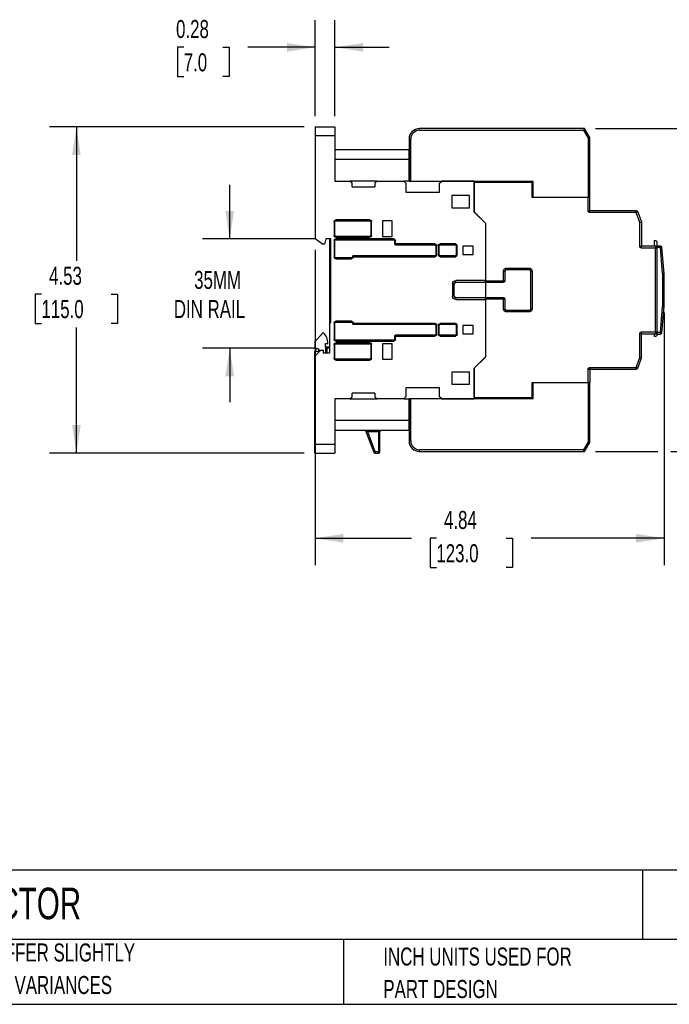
# Model space of a CAD drawing. Header units: inches. Extents: x 0.7 to 32.2, y 0.7 to 24.8.
# Tile 4 of 15: x 9.8 to 18.8, y 0.7 to 14.4. Entities that reach past the tile are written whole.
import ezdxf

# ---------------------------------------------------------------- set-up
doc = ezdxf.new("R2010")
doc.units = ezdxf.units.IN
doc.header["$LTSCALE"] = 3
doc.header["$MEASUREMENT"] = 0
doc.layers.add('DIMENSIONS', color=140, linetype='Continuous', lineweight=25)
doc.layers.add('TEXT', color=140, linetype='Continuous', lineweight=25)
doc.styles.add('SLDTEXTSTYLE0', font='TXT', dxfattribs={"width": 0.7})
doc.dimstyles.new('SLDDIMSTYLE0', dxfattribs={"dimtxt": 0.254883, "dimasz": 0.39, "dimexe": 0, "dimexo": 0.0625, "dimgap": 0.063721, "dimtad": 0, "dimtih": 1, "dimtoh": 1, "dimrnd": 1e-09, "dimzin": 12, "dimdsep": 46, "dimtxsty": 'SLDTEXTSTYLE0', "dimsah": 1, "dimcen": 0.09, "dimadec": 0, "dimazin": 3, "dimtfac": 1, "dimtmove": 0, "dimatfit": 0, "dimfxl": 0, "dimfrac": 2, "dimtolj": 1, "dimtzin": 12, "dimarcsym": 0})
doc.dimstyles.new('SLDDIMSTYLE1', dxfattribs={"dimtxt": 0.254883, "dimasz": 0.39, "dimexe": 0, "dimexo": 0.0625, "dimgap": 0.063721, "dimtad": 0, "dimtih": 1, "dimtoh": 1, "dimrnd": 1e-09, "dimzin": 12, "dimdsep": 46, "dimtxsty": 'SLDTEXTSTYLE0', "dimsah": 1, "dimcen": 0.09, "dimadec": 0, "dimazin": 3, "dimtfac": 1, "dimtofl": 0, "dimtmove": 0, "dimatfit": 3, "dimfxl": 0, "dimfrac": 2, "dimtolj": 1, "dimtzin": 12, "dimarcsym": 0})
doc.dimstyles.new('SLDDIMSTYLE2', dxfattribs={"dimtxt": 0.254883, "dimasz": 0.39, "dimexe": 0, "dimexo": 0.0625, "dimgap": 0.063721, "dimtad": 0, "dimtih": 1, "dimtoh": 1, "dimrnd": 1e-09, "dimdsep": 46, "dimtxsty": 'SLDTEXTSTYLE0', "dimsah": 1, "dimcen": 0.09, "dimadec": 0, "dimazin": 2, "dimtfac": 1, "dimtmove": 0, "dimatfit": 0, "dimfxl": 0, "dimfrac": 2, "dimtolj": 1, "dimtzin": 12, "dimarcsym": 0})

# ---------------------------------------------------------------- blocks, each defined once
blk = doc.blocks.new('SW_NOTE_0_3')
at = {"layer": 'TEXT', "color": 0, "char_height": 0.25, "attachment_point": 1, "style": 'SLDTEXTSTYLE0'}
for s, insert in [('PART DIMENSIONS MAY DIFFER SLIGHTLY', (0, 0.322)), ("DUE TO MANUFACTURER'S VARIANCES", (0, -0.129))]:
    blk.add_mtext(s, dxfattribs=dict(at, insert=insert))
blk = doc.blocks.new('SW_NOTE_0_6')
at = {"layer": 'TEXT', "color": 0, "char_height": 0.25, "attachment_point": 1, "style": 'SLDTEXTSTYLE0'}
for s, insert in [('INCH UNITS USED FOR', (0, 0.322)), ('PART DESIGN', (0, -0.129))]:
    blk.add_mtext(s, dxfattribs=dict(at, insert=insert))
blk = doc.blocks.new('_D')
at = {"layer": 'DIMENSIONS'}
for p, q in [((12.672, 11.37), (12.672, 12.12)), ((13.856, 11.37), (12.297, 11.37)), ((13.872, 9.854), (12.297, 9.854)), ((12.672, 9.854), (12.672, 9.104))]:
    blk.add_line(p, q, dxfattribs=at)
for points in [[(12.672, 11.37), (12.732, 11.76), (12.612, 11.76)], [(12.672, 9.854), (12.612, 9.464), (12.732, 9.464)]]:
    blk.add_solid(points, dxfattribs=at)
at = {"layer": 'DIMENSIONS', "char_height": 0.25, "attachment_point": 1, "style": 'SLDTEXTSTYLE0'}
for s, insert in [('35MM', (12.179, 10.927)), ('DIN RAIL', (11.897, 10.522))]:
    blk.add_mtext(s, dxfattribs=dict(at, insert=insert))
blk = doc.blocks.new('_D_1')
at = {"layer": 'DIMENSIONS'}
for p, q in [((13.707, 12.925), (10.171, 12.925)), ((10.546, 12.925), (10.546, 11.067)), ((10.061, 10.605), (9.975, 10.605)), ((9.975, 10.605), (9.975, 10.199)), ((11.03, 10.605), (11.116, 10.605)), ((11.116, 10.605), (11.116, 10.199)), ((9.975, 10.199), (10.061, 10.199)), ((10.546, 8.398), (10.546, 10.142)), ((11.116, 10.199), (11.03, 10.199)), ((13.707, 8.398), (10.171, 8.398))]:
    blk.add_line(p, q, dxfattribs=at)
for points in [[(10.546, 12.925), (10.486, 12.535), (10.606, 12.535)], [(10.546, 8.398), (10.606, 8.788), (10.486, 8.788)]]:
    blk.add_solid(points, dxfattribs=at)
at = {"layer": 'DIMENSIONS', "char_height": 0.25, "attachment_point": 1, "style": 'SLDTEXTSTYLE0'}
for s, insert in [('4.53', (10.167, 10.984)), ('115.0', (10.061, 10.522))]:
    blk.add_mtext(s, dxfattribs=dict(at, insert=insert))
blk = doc.blocks.new('_D_2')
at = {"layer": 'DIMENSIONS'}
for p, q in [((13.857, 13.075), (13.857, 14.404)), ((14.132, 13.075), (14.132, 14.404)), ((12.034, 14.029), (11.948, 14.029)), ((11.948, 14.029), (11.948, 13.624)), ((12.579, 14.029), (12.665, 14.029)), ((12.665, 14.029), (12.665, 13.624)), ((13.857, 14.029), (12.924, 14.029)), ((14.132, 14.029), (14.882, 14.029)), ((11.948, 13.624), (12.034, 13.624)), ((12.665, 13.624), (12.579, 13.624))]:
    blk.add_line(p, q, dxfattribs=at)
for points in [[(13.857, 14.029), (13.467, 14.089), (13.467, 13.969)], [(14.132, 14.029), (14.522, 13.969), (14.522, 14.089)]]:
    blk.add_solid(points, dxfattribs=at)
at = {"layer": 'DIMENSIONS', "char_height": 0.25, "attachment_point": 1, "style": 'SLDTEXTSTYLE0'}
for s, insert in [('0.28', (11.928, 14.408)), ('7.0', (12.034, 13.946))]:
    blk.add_mtext(s, dxfattribs=dict(at, insert=insert))
blk = doc.blocks.new('_D_3')
at = {"layer": 'DIMENSIONS'}
for p, q in [((13.857, 11.22), (13.857, 6.842)), ((18.699, 10.348), (18.699, 6.842)), ((13.857, 7.217), (15.193, 7.217)), ((15.538, 7.217), (15.452, 7.217)), ((15.452, 7.217), (15.452, 6.812)), ((16.507, 7.217), (16.593, 7.217)), ((16.593, 7.217), (16.593, 6.812)), ((18.699, 7.217), (16.853, 7.217)), ((15.452, 6.812), (15.538, 6.812)), ((16.593, 6.812), (16.507, 6.812))]:
    blk.add_line(p, q, dxfattribs=at)
for points in [[(13.857, 7.217), (14.247, 7.157), (14.247, 7.277)], [(18.699, 7.217), (18.309, 7.277), (18.309, 7.157)]]:
    blk.add_solid(points, dxfattribs=at)
at = {"layer": 'DIMENSIONS', "char_height": 0.25, "attachment_point": 1, "style": 'SLDTEXTSTYLE0'}
for s, insert in [('4.84', (15.644, 7.596)), ('123.0', (15.538, 7.134))]:
    blk.add_mtext(s, dxfattribs=dict(at, insert=insert))
blk = doc.blocks.new('_D_4')
at = {"layer": 'DIMENSIONS'}
for p, q in [((17.745, 12.902), (21.171, 12.902)), ((20.796, 12.902), (20.796, 11.067)), ((20.311, 10.605), (20.225, 10.605)), ((20.225, 10.605), (20.225, 10.199)), ((21.28, 10.605), (21.366, 10.605)), ((21.366, 10.605), (21.366, 10.199)), ((20.225, 10.199), (20.311, 10.199)), ((20.796, 8.421), (20.796, 10.142)), ((21.366, 10.199), (21.28, 10.199)), ((17.745, 8.421), (18.609, 8.421)), ((18.789, 8.421), (21.171, 8.421))]:
    blk.add_line(p, q, dxfattribs=at)
for points in [[(20.796, 12.902), (20.736, 12.512), (20.856, 12.512)], [(20.796, 8.421), (20.856, 8.811), (20.736, 8.811)]]:
    blk.add_solid(points, dxfattribs=at)
at = {"layer": 'DIMENSIONS', "char_height": 0.25, "attachment_point": 1, "style": 'SLDTEXTSTYLE0'}
for s, insert in [('4.48', (20.417, 10.984)), ('113.8', (20.311, 10.522))]:
    blk.add_mtext(s, dxfattribs=dict(at, insert=insert))

msp = doc.modelspace()

# ---------------------------------------------------------------- linework, layer by layer
for p, q in [((13.857, 12.925), (13.857, 12.807)), ((13.857, 12.925), (14.132, 12.925)), ((14.132, 12.925), (14.132, 12.807)), ((17.595, 12.902), (15.306, 12.902)), ((15.306, 12.878), (15.306, 12.902)), ((15.306, 12.878), (17.581, 12.878)), ((17.595, 12.902), (17.581, 12.878)), ((17.581, 12.878), (17.644, 12.769)), ((17.668, 12.776), (17.595, 12.902)), ((13.857, 12.807), (13.857, 11.37)), ((13.857, 12.807), (14.132, 12.807)), ((14.132, 12.807), (14.132, 12.173)), ((15.16, 12.756), (15.16, 12.173)), ((15.16, 12.756), (15.184, 12.756)), ((15.184, 12.173), (15.184, 12.756)), ((17.668, 12.776), (17.644, 12.769)), ((17.644, 12.769), (17.644, 11.947)), ((17.668, 11.947), (17.668, 12.776)), ((14.132, 12.61), (15.156, 12.61)), ((15.156, 12.61), (15.156, 12.473)), ((15.156, 12.473), (14.132, 12.473)), ((15.156, 12.473), (15.156, 12.173)), ((14.132, 12.173), (14.337, 12.173)), ((14.369, 12.142), (14.337, 12.173)), ((14.715, 12.173), (14.337, 12.173)), ((14.715, 12.173), (14.684, 12.142)), ((14.715, 12.173), (15.085, 12.173)), ((15.117, 12.142), (15.085, 12.173)), ((15.16, 12.173), (15.085, 12.173)), ((15.16, 12.173), (15.184, 12.173)), ((15.184, 12.173), (16.88, 12.173)), ((15.581, 12.142), (15.613, 12.173)), ((16.061, 12.173), (15.613, 12.173)), ((16.061, 12.173), (16.061, 11.744)), ((16.869, 12.154), (16.869, 12.173)), ((16.88, 11.947), (16.88, 12.173)), ((14.369, 12.095), (14.369, 12.142)), ((14.369, 12.095), (14.684, 12.095)), ((14.684, 12.142), (14.684, 12.095)), ((15.117, 12.142), (15.117, 12.02)), ((15.581, 12.02), (15.581, 12.142)), ((16.061, 11.748), (16.061, 12.154)), ((16.869, 12.154), (16.061, 12.154)), ((16.869, 11.945), (16.869, 12.154)), ((15.117, 12.02), (15.581, 12.02)), ((15.999, 11.971), (15.754, 11.971)), ((15.754, 11.971), (15.754, 11.801)), ((15.999, 11.801), (15.999, 11.971)), ((17.644, 11.945), (16.869, 11.945)), ((17.644, 11.947), (16.88, 11.947)), ((17.609, 11.947), (17.609, 11.945)), ((17.668, 11.947), (17.644, 11.947)), ((17.644, 11.76), (17.644, 11.945)), ((17.668, 11.945), (17.644, 11.945)), ((17.668, 11.947), (17.668, 11.945)), ((17.668, 11.76), (17.668, 11.945)), ((15.754, 11.801), (15.999, 11.801)), ((17.644, 11.76), (17.668, 11.76)), ((17.668, 11.736), (17.668, 11.76)), ((18.309, 11.76), (17.668, 11.76)), ((18.309, 11.736), (18.309, 11.76)), ((14.617, 11.634), (14.144, 11.634)), ((14.144, 11.622), (14.144, 11.634)), ((14.144, 11.622), (14.617, 11.622)), ((14.617, 11.622), (14.617, 11.634)), ((14.79, 11.622), (14.79, 11.406)), ((14.924, 11.622), (14.79, 11.622)), ((14.924, 11.406), (14.924, 11.622)), ((16.061, 11.748), (16.219, 11.591)), ((16.061, 11.744), (16.219, 11.587)), ((18.309, 11.736), (17.668, 11.736)), ((18.331, 11.745), (18.309, 11.736)), ((18.361, 11.598), (18.309, 11.736)), ((18.331, 11.745), (18.384, 11.603)), ((18.379, 11.616), (18.384, 11.616)), ((18.384, 11.616), (18.384, 11.603)), ((14.121, 11.61), (14.121, 11.417)), ((14.132, 11.61), (14.121, 11.61)), ((14.132, 11.417), (14.132, 11.61)), ((14.628, 11.61), (14.628, 11.417)), ((14.628, 11.61), (14.64, 11.61)), ((14.64, 11.417), (14.64, 11.61)), ((16.219, 11.591), (16.219, 10.79)), ((16.219, 11.587), (16.219, 10.793)), ((18.361, 11.598), (18.384, 11.603)), ((18.361, 11.268), (18.361, 11.598)), ((18.384, 11.603), (18.384, 11.268)), ((13.958, 11.299), (13.857, 11.37)), ((14.006, 11.37), (13.987, 11.299)), ((14.073, 11.37), (14.006, 11.37)), ((14.054, 11.37), (14.054, 11.134)), ((14.073, 10.209), (14.073, 11.37)), ((14.132, 11.417), (14.121, 11.417)), ((14.121, 11.347), (14.121, 11.118)), ((14.132, 11.347), (14.121, 11.347)), ((14.132, 11.118), (14.132, 11.347)), ((14.617, 11.406), (14.144, 11.406)), ((14.144, 11.394), (14.144, 11.406)), ((14.144, 11.394), (14.617, 11.394)), ((14.947, 11.37), (14.144, 11.37)), ((14.144, 11.358), (14.144, 11.37)), ((14.144, 11.358), (14.947, 11.358)), ((14.617, 11.406), (14.617, 11.394)), ((14.628, 11.417), (14.64, 11.417)), ((14.79, 11.406), (14.924, 11.406)), ((14.947, 11.37), (14.947, 11.358)), ((14.959, 11.347), (14.959, 11.301)), ((14.959, 11.347), (14.971, 11.347)), ((14.971, 11.301), (14.971, 11.347)), ((18.561, 11.348), (18.561, 11.268)), ((18.561, 11.348), (18.581, 11.348)), ((18.601, 11.328), (18.581, 11.348)), ((13.987, 11.299), (13.958, 11.299)), ((14.959, 11.301), (14.971, 11.301)), ((15.518, 11.301), (14.971, 11.301)), ((14.971, 11.301), (14.971, 11.29)), ((14.971, 11.29), (15.518, 11.29)), ((15.518, 11.29), (15.518, 11.301)), ((15.53, 11.278), (15.53, 11.148)), ((15.53, 11.278), (15.542, 11.278)), ((15.542, 11.148), (15.542, 11.278)), ((15.565, 11.278), (15.565, 11.148)), ((15.577, 11.278), (15.565, 11.278)), ((15.577, 11.148), (15.577, 11.278)), ((15.802, 11.301), (15.589, 11.301)), ((15.589, 11.29), (15.589, 11.301)), ((15.589, 11.29), (15.802, 11.29)), ((15.802, 11.29), (15.802, 11.301)), ((15.813, 11.278), (15.813, 11.148)), ((15.813, 11.278), (15.825, 11.278)), ((15.825, 11.148), (15.825, 11.278)), ((15.904, 11.27), (15.904, 11.156)), ((16.05, 11.27), (15.904, 11.27)), ((16.05, 11.156), (16.05, 11.27)), ((18.361, 11.268), (18.384, 11.268)), ((18.384, 11.244), (18.384, 11.268)), ((18.581, 11.268), (18.384, 11.268)), ((18.571, 11.244), (18.384, 11.244)), ((18.571, 11.244), (18.581, 11.268)), ((18.577, 11.238), (18.571, 11.244)), ((18.577, 11.238), (18.601, 11.248)), ((18.577, 10.085), (18.577, 11.238)), ((18.601, 11.248), (18.581, 11.268)), ((18.601, 11.272), (18.601, 11.328)), ((18.601, 11.272), (18.601, 11.252)), ((18.646, 11.272), (18.601, 11.272)), ((18.601, 11.252), (18.601, 11.248)), ((18.646, 11.252), (18.601, 11.252)), ((18.601, 10.075), (18.601, 11.248)), ((18.646, 11.252), (18.646, 11.272)), ((18.665, 11.254), (18.646, 11.252)), ((18.677, 10.89), (18.646, 11.252)), ((18.696, 10.892), (18.665, 11.254)), ((14.054, 11.134), (14.073, 11.134)), ((14.054, 11.134), (14.054, 10.209)), ((14.132, 11.118), (14.121, 11.118)), ((14.361, 11.106), (14.144, 11.106)), ((14.144, 11.106), (14.144, 11.095)), ((14.144, 11.095), (14.361, 11.095)), ((14.361, 11.106), (14.361, 11.095)), ((14.373, 11.124), (14.373, 11.118)), ((14.384, 11.124), (14.373, 11.124)), ((14.373, 11.118), (14.384, 11.118)), ((14.384, 11.136), (14.384, 11.124)), ((15.518, 11.136), (14.384, 11.136)), ((14.384, 11.118), (14.384, 11.124)), ((14.384, 11.124), (15.518, 11.124)), ((15.518, 11.136), (15.518, 11.124)), ((15.53, 11.148), (15.542, 11.148)), ((15.577, 11.148), (15.565, 11.148)), ((15.589, 11.136), (15.589, 11.124)), ((15.802, 11.136), (15.589, 11.136)), ((15.589, 11.124), (15.802, 11.124)), ((15.802, 11.136), (15.802, 11.124)), ((15.825, 11.148), (15.813, 11.148)), ((15.904, 11.156), (16.05, 11.156)), ((16.51, 10.965), (16.825, 10.965)), ((16.51, 10.965), (16.51, 10.945)), ((16.51, 10.945), (16.825, 10.945)), ((16.825, 10.965), (16.825, 10.945)), ((16.219, 10.793), (15.81, 10.793)), ((15.81, 10.77), (15.81, 10.793)), ((16.471, 10.79), (16.471, 10.925)), ((16.471, 10.925), (16.491, 10.925)), ((16.491, 10.79), (16.491, 10.925)), ((16.845, 10.925), (16.845, 10.398)), ((16.865, 10.925), (16.845, 10.925)), ((16.865, 10.925), (16.865, 10.398)), ((18.696, 10.892), (18.677, 10.89)), ((18.68, 10.498), (18.68, 10.825)), ((18.68, 10.825), (18.699, 10.825)), ((18.699, 10.498), (18.699, 10.825)), ((15.762, 10.746), (15.762, 10.577)), ((15.786, 10.746), (15.762, 10.746)), ((15.786, 10.577), (15.786, 10.746)), ((15.81, 10.77), (16.219, 10.77)), ((16.219, 10.77), (16.219, 10.79)), ((16.219, 10.79), (16.471, 10.79)), ((16.219, 10.77), (16.219, 10.553)), ((16.239, 10.77), (16.471, 10.77)), ((16.471, 10.79), (16.491, 10.79)), ((16.471, 10.77), (16.471, 10.79)), ((15.786, 10.577), (15.762, 10.577)), ((15.81, 10.553), (15.81, 10.53)), ((16.219, 10.553), (15.81, 10.553)), ((15.81, 10.53), (16.219, 10.53)), ((16.219, 10.534), (16.219, 10.553)), ((16.471, 10.534), (16.219, 10.534)), ((16.219, 10.534), (16.219, 9.732)), ((16.219, 10.53), (16.219, 9.736)), ((16.471, 10.553), (16.239, 10.553)), ((16.471, 10.534), (16.471, 10.553)), ((16.471, 10.398), (16.471, 10.534)), ((16.491, 10.534), (16.471, 10.534)), ((16.491, 10.398), (16.491, 10.534)), ((16.471, 10.398), (16.491, 10.398)), ((16.865, 10.398), (16.845, 10.398)), ((18.646, 10.071), (18.677, 10.433)), ((18.665, 10.069), (18.696, 10.431)), ((18.677, 10.433), (18.696, 10.431)), ((18.68, 10.498), (18.699, 10.498)), ((16.51, 10.358), (16.51, 10.378)), ((16.825, 10.378), (16.51, 10.378)), ((16.825, 10.358), (16.51, 10.358)), ((16.825, 10.358), (16.825, 10.378)), ((14.054, 10.209), (14.054, 9.788)), ((14.054, 10.209), (14.073, 10.209)), ((14.121, 10.205), (14.121, 9.977)), ((14.132, 10.205), (14.121, 10.205)), ((14.132, 9.977), (14.132, 10.205)), ((14.361, 10.229), (14.144, 10.229)), ((14.144, 10.217), (14.144, 10.229)), ((14.144, 10.217), (14.361, 10.217)), ((14.361, 10.217), (14.361, 10.229)), ((14.373, 10.205), (14.373, 10.199)), ((14.373, 10.205), (14.384, 10.205)), ((14.373, 10.199), (14.384, 10.199)), ((14.384, 10.199), (14.384, 10.205)), ((15.518, 10.199), (14.384, 10.199)), ((14.384, 10.199), (14.384, 10.187)), ((14.384, 10.187), (15.518, 10.187)), ((15.518, 10.187), (15.518, 10.199)), ((15.53, 10.175), (15.53, 10.045)), ((15.53, 10.175), (15.542, 10.175)), ((15.542, 10.045), (15.542, 10.175)), ((15.565, 10.175), (15.565, 10.045)), ((15.577, 10.175), (15.565, 10.175)), ((15.577, 10.045), (15.577, 10.175)), ((15.802, 10.199), (15.589, 10.199)), ((15.589, 10.187), (15.589, 10.199)), ((15.589, 10.187), (15.802, 10.187)), ((15.802, 10.199), (15.802, 10.187)), ((15.813, 10.175), (15.813, 10.045)), ((15.813, 10.175), (15.825, 10.175)), ((15.825, 10.045), (15.825, 10.175)), ((16.05, 10.167), (15.904, 10.167)), ((15.904, 10.167), (15.904, 10.053)), ((16.05, 10.053), (16.05, 10.167)), ((13.97, 10.071), (13.854, 9.942)), ((14.132, 9.977), (14.121, 9.977)), ((14.959, 10.022), (14.959, 9.977)), ((14.971, 10.022), (14.959, 10.022)), ((14.959, 9.977), (14.971, 9.977)), ((15.518, 10.034), (14.971, 10.034)), ((14.971, 10.034), (14.971, 10.022)), ((14.971, 10.022), (15.518, 10.022)), ((14.971, 9.977), (14.971, 10.022)), ((15.518, 10.022), (15.518, 10.034)), ((15.53, 10.045), (15.542, 10.045)), ((15.577, 10.045), (15.565, 10.045)), ((15.589, 10.034), (15.589, 10.022)), ((15.802, 10.034), (15.589, 10.034)), ((15.589, 10.022), (15.802, 10.022)), ((15.802, 10.034), (15.802, 10.022)), ((15.813, 10.045), (15.825, 10.045)), ((15.904, 10.053), (16.05, 10.053)), ((18.361, 9.725), (18.361, 10.055)), ((18.361, 10.055), (18.384, 10.055)), ((18.384, 10.079), (18.571, 10.079)), ((18.384, 10.079), (18.384, 10.055)), ((18.384, 10.055), (18.581, 10.055)), ((18.384, 9.721), (18.384, 10.055)), ((18.561, 10.055), (18.561, 10.016)), ((18.581, 10.016), (18.561, 10.016)), ((18.571, 10.079), (18.577, 10.085)), ((18.571, 10.079), (18.581, 10.055)), ((18.577, 10.085), (18.601, 10.075)), ((18.581, 10.055), (18.601, 10.075)), ((18.601, 10.036), (18.581, 10.016)), ((18.601, 10.075), (18.601, 10.071)), ((18.646, 10.071), (18.601, 10.071)), ((18.601, 10.071), (18.601, 10.051)), ((18.601, 10.051), (18.646, 10.051)), ((18.601, 10.036), (18.601, 10.051)), ((18.665, 10.069), (18.646, 10.071)), ((18.646, 10.051), (18.646, 10.071)), ((13.854, 9.942), (13.854, 9.847)), ((13.854, 9.847), (13.881, 9.847)), ((14.003, 9.921), (14.035, 9.921)), ((14.003, 9.874), (14.003, 9.921)), ((14.006, 9.874), (14.003, 9.874)), ((14.006, 9.874), (14.022, 9.874)), ((14.006, 9.788), (14.006, 9.874)), ((14.022, 9.854), (14.022, 9.874)), ((14.022, 9.874), (14.054, 9.874)), ((14.054, 9.854), (14.022, 9.854)), ((14.022, 9.788), (14.022, 9.854)), ((14.121, 9.906), (14.121, 9.713)), ((14.121, 9.906), (14.132, 9.906)), ((14.132, 9.713), (14.132, 9.906)), ((14.144, 9.965), (14.144, 9.953)), ((14.947, 9.965), (14.144, 9.965)), ((14.144, 9.953), (14.947, 9.953)), ((14.617, 9.929), (14.144, 9.929)), ((14.144, 9.917), (14.144, 9.929)), ((14.144, 9.917), (14.617, 9.917)), ((14.617, 9.917), (14.617, 9.929)), ((14.628, 9.906), (14.628, 9.713)), ((14.628, 9.906), (14.64, 9.906)), ((14.64, 9.713), (14.64, 9.906)), ((14.79, 9.917), (14.79, 9.701)), ((14.924, 9.917), (14.79, 9.917)), ((14.924, 9.701), (14.924, 9.917)), ((14.947, 9.965), (14.947, 9.953)), ((13.916, 9.807), (13.853, 9.807)), ((13.853, 8.398), (13.853, 9.807)), ((13.857, 9.748), (13.936, 9.827)), ((13.857, 8.516), (13.857, 9.748)), ((13.936, 9.827), (13.967, 9.827)), ((13.967, 9.827), (13.967, 9.788)), ((13.967, 9.788), (14.054, 9.788)), ((14.132, 9.713), (14.121, 9.713)), ((14.144, 9.701), (14.144, 9.689)), ((14.617, 9.701), (14.144, 9.701)), ((14.617, 9.701), (14.617, 9.689)), ((14.628, 9.713), (14.64, 9.713)), ((14.79, 9.701), (14.924, 9.701)), ((16.219, 9.736), (16.061, 9.579)), ((16.219, 9.732), (16.061, 9.575)), ((18.309, 9.587), (18.361, 9.725)), ((18.331, 9.578), (18.384, 9.721)), ((18.361, 9.725), (18.384, 9.721)), ((18.384, 9.707), (18.379, 9.707)), ((18.384, 9.707), (18.384, 9.721)), ((14.144, 9.689), (14.617, 9.689)), ((16.061, 9.579), (16.061, 9.15)), ((16.061, 9.169), (16.061, 9.575)), ((17.668, 9.587), (17.668, 9.563)), ((17.668, 9.587), (18.309, 9.587)), ((18.309, 9.563), (18.309, 9.587)), ((18.309, 9.587), (18.331, 9.578)), ((15.999, 9.522), (15.754, 9.522)), ((15.754, 9.522), (15.754, 9.353)), ((15.999, 9.353), (15.999, 9.522)), ((17.644, 9.378), (17.644, 9.563)), ((17.644, 9.563), (17.668, 9.563)), ((17.668, 9.563), (18.309, 9.563)), ((17.668, 9.563), (17.668, 9.378)), ((15.581, 9.303), (15.117, 9.303)), ((15.117, 9.303), (15.117, 9.181)), ((15.581, 9.181), (15.581, 9.303)), ((15.754, 9.353), (15.999, 9.353)), ((16.869, 9.378), (17.644, 9.378)), ((16.869, 9.169), (16.869, 9.378)), ((16.88, 9.15), (16.88, 9.376)), ((16.88, 9.376), (17.644, 9.376)), ((17.609, 9.376), (17.609, 9.378)), ((17.644, 9.378), (17.668, 9.378)), ((17.644, 9.376), (17.644, 8.554)), ((17.668, 9.376), (17.644, 9.376)), ((17.668, 9.378), (17.668, 9.376)), ((17.668, 8.547), (17.668, 9.376)), ((14.337, 9.15), (14.369, 9.181)), ((14.684, 9.229), (14.369, 9.229)), ((14.369, 9.181), (14.369, 9.229)), ((14.684, 9.229), (14.684, 9.181)), ((14.684, 9.181), (14.715, 9.15)), ((15.085, 9.15), (15.117, 9.181)), ((15.613, 9.15), (15.581, 9.181)), ((16.061, 9.169), (16.869, 9.169)), ((16.869, 9.15), (16.869, 9.169)), ((14.337, 9.15), (14.132, 9.15)), ((14.132, 9.15), (14.132, 8.516)), ((14.337, 9.15), (14.715, 9.15)), ((15.085, 9.15), (14.715, 9.15)), ((15.085, 9.15), (15.16, 9.15)), ((15.156, 9.15), (15.156, 8.851)), ((15.16, 9.15), (15.16, 8.567)), ((15.184, 9.15), (15.16, 9.15)), ((16.88, 9.15), (15.184, 9.15)), ((15.184, 8.567), (15.184, 9.15)), ((15.613, 9.15), (16.061, 9.15)), ((15.156, 8.851), (14.132, 8.851)), ((15.156, 8.851), (15.156, 8.713)), ((15.156, 8.713), (14.132, 8.713)), ((14.562, 8.7), (14.671, 8.411)), ((14.586, 8.713), (14.586, 8.693)), ((14.735, 8.693), (14.586, 8.693)), ((14.689, 8.417), (14.586, 8.693)), ((14.735, 8.713), (14.735, 8.693)), ((14.754, 8.693), (14.735, 8.693)), ((14.735, 8.693), (14.735, 8.417)), ((14.754, 8.417), (14.754, 8.693)), ((14.132, 8.516), (13.857, 8.516)), ((13.857, 8.398), (13.857, 8.516)), ((14.132, 8.516), (14.132, 8.398)), ((15.16, 8.567), (15.184, 8.567)), ((17.644, 8.554), (17.581, 8.445)), ((17.595, 8.421), (17.668, 8.547)), ((17.668, 8.547), (17.644, 8.554)), ((13.853, 8.398), (13.857, 8.398)), ((13.857, 8.398), (14.132, 8.398)), ((14.671, 8.411), (14.689, 8.417)), ((14.735, 8.417), (14.689, 8.417)), ((14.689, 8.417), (14.689, 8.398)), ((14.689, 8.398), (14.735, 8.398)), ((14.735, 8.417), (14.754, 8.417)), ((14.735, 8.398), (14.735, 8.417)), ((17.581, 8.445), (15.306, 8.445)), ((15.306, 8.421), (15.306, 8.445)), ((15.306, 8.421), (17.595, 8.421)), ((17.595, 8.421), (17.581, 8.445))]:
    msp.add_line(p, q)
for centre, radius, start, end in [((15.306, 12.756), 0.146, 90, 180), ((18.309, 11.736), 0.0236, 20.556, 90), ((14.144, 11.61), 0.0118, 90, 180), ((14.617, 11.61), 0.0118, 0, 90), ((14.144, 11.417), 0.0118, 180, 270), ((14.144, 11.347), 0.0118, 90, 180), ((14.617, 11.417), 0.0118, 270, 0), ((14.947, 11.347), 0.0118, 0, 90), ((14.971, 11.301), 0.0118, 180, 270), ((15.518, 11.278), 0.0118, 0, 90), ((15.589, 11.278), 0.0118, 90, 180), ((15.802, 11.278), 0.0118, 0, 90), ((18.646, 11.252), 0.0197, 4.8991, 90), ((14.144, 11.118), 0.0118, 180, 270), ((14.361, 11.118), 0.0118, 270, 0), ((14.384, 11.124), 0.0118, 90, 180), ((15.518, 11.148), 0.0118, 270, 0), ((15.589, 11.148), 0.0118, 180, 270), ((15.802, 11.148), 0.0118, 270, 0), ((16.51, 10.925), 0.0197, 90, 180), ((16.825, 10.925), 0.0197, 0, 90), ((17.912, 10.825), 0.787, 0, 4.8991), ((15.81, 10.746), 0.0236, 90, 180), ((16.239, 10.79), 0.0197, 180, 270), ((16.471, 10.79), 0.0197, 270, 0), ((15.81, 10.577), 0.0236, 180, 270), ((16.239, 10.534), 0.0197, 90, 180), ((16.471, 10.534), 0.0197, 0, 90), ((16.51, 10.398), 0.0197, 180, 270), ((16.825, 10.398), 0.0197, 270, 0), ((17.912, 10.498), 0.787, 355.1009, 0), ((14.144, 10.205), 0.0118, 90, 180), ((14.361, 10.205), 0.0118, 0, 90), ((14.384, 10.199), 0.0118, 180, 270), ((15.518, 10.175), 0.0118, 0, 90), ((15.589, 10.175), 0.0118, 90, 180), ((15.802, 10.175), 0.0118, 0, 90), ((13.83, 9.921), 0.205, 0, 46.9945), ((14.144, 9.977), 0.0118, 180, 270), ((14.947, 9.977), 0.0118, 270, 0), ((14.971, 10.022), 0.0118, 90, 180), ((15.518, 10.045), 0.0118, 270, 0), ((15.589, 10.045), 0.0118, 180, 270), ((15.802, 10.045), 0.0118, 270, 0), ((18.646, 10.071), 0.0197, 270, 355.1009), ((13.92, 9.807), 0.0669, 143.9681, 180), ((13.881, 9.807), 0.0394, 6.6289, 90), ((14.144, 9.906), 0.0118, 90, 180), ((14.617, 9.906), 0.0118, 0, 90), ((13.92, 9.807), 0.0197, 102.1755, 180), ((14.144, 9.713), 0.0118, 180, 270), ((14.617, 9.713), 0.0118, 270, 0), ((18.309, 9.587), 0.0236, 270, 339.444), ((14.544, 8.693), 0.0197, 20.556, 90), ((14.774, 8.693), 0.0197, 90, 180), ((15.306, 8.567), 0.146, 180, 270), ((14.689, 8.417), 0.0197, 200.556, 270), ((14.735, 8.417), 0.0197, 270, 0)]:
    msp.add_arc(centre, radius, start, end)
for points in [[(15.306, 12.878), (15.238, 12.878), (15.184, 12.823), (15.184, 12.756)], [(14.121, 11.61), (14.121, 11.623), (14.131, 11.634), (14.144, 11.634)], [(14.121, 11.347), (14.121, 11.36), (14.131, 11.37), (14.144, 11.37)], [(14.64, 11.417), (14.64, 11.404), (14.63, 11.394), (14.617, 11.394)], [(15.565, 11.278), (15.565, 11.291), (15.576, 11.301), (15.589, 11.301)], [(14.144, 11.095), (14.131, 11.095), (14.121, 11.105), (14.121, 11.118)], [(14.384, 11.118), (14.384, 11.105), (14.374, 11.095), (14.361, 11.095)], [(15.542, 11.148), (15.542, 11.135), (15.531, 11.124), (15.518, 11.124)], [(15.589, 11.124), (15.576, 11.124), (15.565, 11.135), (15.565, 11.148)], [(15.762, 10.746), (15.762, 10.772), (15.783, 10.793), (15.81, 10.793)], [(14.121, 10.205), (14.121, 10.218), (14.131, 10.229), (14.144, 10.229)], [(15.565, 10.175), (15.565, 10.188), (15.576, 10.199), (15.589, 10.199)], [(14.971, 9.977), (14.971, 9.964), (14.96, 9.953), (14.947, 9.953)], [(15.825, 10.045), (15.825, 10.032), (15.815, 10.022), (15.802, 10.022)], [(14.121, 9.906), (14.121, 9.919), (14.131, 9.929), (14.144, 9.929)], [(14.144, 9.689), (14.131, 9.689), (14.121, 9.7), (14.121, 9.713)], [(14.64, 9.713), (14.64, 9.7), (14.63, 9.689), (14.617, 9.689)], [(15.184, 8.567), (15.184, 8.5), (15.238, 8.445), (15.306, 8.445)]]:
    msp.add_open_spline(points, degree=3)
for points, knots in [([(17.668, 11.736), (17.667, 11.736), (17.665, 11.736), (17.662, 11.737), (17.658, 11.738), (17.655, 11.74), (17.651, 11.743), (17.648, 11.747), (17.646, 11.751), (17.644, 11.756), (17.644, 11.759), (17.644, 11.76)], [0, 0, 0, 0, 0.08014, 0.159766, 0.240153, 0.369839, 0.500093, 0.629779, 0.760034, 0.879879, 1, 1, 1, 1]), ([(14.617, 11.634), (14.623, 11.634), (14.629, 11.632), (14.638, 11.623), (14.64, 11.617), (14.64, 11.61)], [0, 0, 0, 0, 0.5, 0.5, 1, 1, 1, 1]), ([(14.144, 11.394), (14.138, 11.394), (14.132, 11.396), (14.123, 11.405), (14.121, 11.411), (14.121, 11.417)], [0, 0, 0, 0, 0.5, 0.5, 1, 1, 1, 1]), ([(14.947, 11.37), (14.954, 11.37), (14.96, 11.368), (14.968, 11.359), (14.971, 11.353), (14.971, 11.347)], [0, 0, 0, 0, 0.5, 0.5, 1, 1, 1, 1]), ([(15.518, 11.301), (15.524, 11.301), (15.53, 11.299), (15.539, 11.29), (15.542, 11.284), (15.542, 11.278)], [0, 0, 0, 0, 0.5, 0.5, 1, 1, 1, 1]), ([(15.802, 11.301), (15.808, 11.301), (15.814, 11.299), (15.823, 11.29), (15.825, 11.284), (15.825, 11.278)], [0, 0, 0, 0, 0.5, 0.5, 1, 1, 1, 1]), ([(18.384, 11.244), (18.383, 11.244), (18.381, 11.244), (18.378, 11.245), (18.375, 11.246), (18.371, 11.248), (18.368, 11.251), (18.364, 11.255), (18.362, 11.259), (18.361, 11.263), (18.361, 11.266), (18.361, 11.268)], [0, 0, 0, 0, 0.08014, 0.159766, 0.240153, 0.369839, 0.500093, 0.629779, 0.760034, 0.879879, 1, 1, 1, 1]), ([(15.825, 11.148), (15.825, 11.142), (15.823, 11.136), (15.814, 11.127), (15.808, 11.124), (15.802, 11.124)], [0, 0, 0, 0, 0.5, 0.5, 1, 1, 1, 1]), ([(16.471, 10.925), (16.471, 10.927), (16.471, 10.929), (16.472, 10.933), (16.472, 10.936), (16.474, 10.941), (16.477, 10.947), (16.482, 10.953), (16.489, 10.959), (16.496, 10.962), (16.503, 10.964), (16.508, 10.965), (16.51, 10.965)], [0, 0, 0, 0, 0.060259, 0.120021, 0.179824, 0.240208, 0.369998, 0.50013, 0.629921, 0.760053, 0.879943, 1, 1, 1, 1]), ([(16.825, 10.965), (16.827, 10.965), (16.829, 10.965), (16.833, 10.964), (16.836, 10.963), (16.841, 10.962), (16.847, 10.959), (16.853, 10.953), (16.858, 10.947), (16.862, 10.94), (16.864, 10.933), (16.865, 10.928), (16.865, 10.925)], [0, 0, 0, 0, 0.060259, 0.1200207, 0.1798243, 0.2402078, 0.3699983, 0.5001303, 0.629921, 0.7600531, 0.8799433, 1, 1, 1, 1]), ([(18.68, 10.825), (18.68, 10.83), (18.68, 10.841), (18.679, 10.858), (18.678, 10.874), (18.677, 10.885), (18.677, 10.89)], [0, 0, 0, 0, 0.2500572, 0.5, 0.7499428, 1, 1, 1, 1]), ([(15.81, 10.53), (15.797, 10.53), (15.785, 10.535), (15.767, 10.552), (15.762, 10.564), (15.762, 10.577)], [0, 0, 0, 0, 0.5, 0.5, 1, 1, 1, 1]), ([(16.51, 10.358), (16.509, 10.358), (16.507, 10.359), (16.503, 10.359), (16.499, 10.36), (16.494, 10.362), (16.489, 10.365), (16.482, 10.37), (16.477, 10.376), (16.474, 10.383), (16.471, 10.39), (16.471, 10.395), (16.471, 10.398)], [0, 0, 0, 0, 0.060259, 0.120021, 0.179824, 0.240208, 0.369998, 0.50013, 0.629921, 0.760053, 0.879943, 1, 1, 1, 1]), ([(16.865, 10.398), (16.865, 10.397), (16.865, 10.394), (16.864, 10.39), (16.863, 10.387), (16.861, 10.382), (16.858, 10.376), (16.853, 10.37), (16.847, 10.365), (16.84, 10.361), (16.833, 10.359), (16.828, 10.359), (16.825, 10.358)], [0, 0, 0, 0, 0.060259, 0.120021, 0.179824, 0.240208, 0.369998, 0.50013, 0.629921, 0.760053, 0.879943, 1, 1, 1, 1]), ([(18.677, 10.433), (18.677, 10.438), (18.678, 10.449), (18.679, 10.466), (18.68, 10.482), (18.68, 10.493), (18.68, 10.498)], [0, 0, 0, 0, 0.250057, 0.5, 0.749943, 1, 1, 1, 1]), ([(14.361, 10.229), (14.367, 10.229), (14.373, 10.226), (14.382, 10.217), (14.384, 10.211), (14.384, 10.205)], [0, 0, 0, 0, 0.5, 0.5, 1, 1, 1, 1]), ([(15.518, 10.199), (15.524, 10.199), (15.53, 10.196), (15.539, 10.188), (15.542, 10.182), (15.542, 10.175)], [0, 0, 0, 0, 0.5, 0.5, 1, 1, 1, 1]), ([(15.802, 10.199), (15.808, 10.199), (15.814, 10.196), (15.823, 10.188), (15.825, 10.182), (15.825, 10.175)], [0, 0, 0, 0, 0.5, 0.5, 1, 1, 1, 1]), ([(14.144, 9.953), (14.138, 9.953), (14.132, 9.955), (14.123, 9.964), (14.121, 9.97), (14.121, 9.977)], [0, 0, 0, 0, 0.5, 0.5, 1, 1, 1, 1]), ([(15.542, 10.045), (15.542, 10.039), (15.539, 10.033), (15.53, 10.024), (15.524, 10.022), (15.518, 10.022)], [0, 0, 0, 0, 0.5, 0.5, 1, 1, 1, 1]), ([(15.589, 10.022), (15.583, 10.022), (15.577, 10.024), (15.568, 10.033), (15.565, 10.039), (15.565, 10.045)], [0, 0, 0, 0, 0.5, 0.5, 1, 1, 1, 1]), ([(18.361, 10.055), (18.361, 10.056), (18.361, 10.058), (18.361, 10.061), (18.362, 10.065), (18.364, 10.068), (18.368, 10.072), (18.371, 10.075), (18.375, 10.077), (18.38, 10.079), (18.383, 10.079), (18.384, 10.079)], [0, 0, 0, 0, 0.08014, 0.159766, 0.240153, 0.369839, 0.500093, 0.629779, 0.760034, 0.879879, 1, 1, 1, 1]), ([(14.617, 9.929), (14.623, 9.929), (14.629, 9.927), (14.638, 9.918), (14.64, 9.912), (14.64, 9.906)], [0, 0, 0, 0, 0.5, 0.5, 1, 1, 1, 1]), ([(17.644, 9.563), (17.644, 9.564), (17.644, 9.566), (17.645, 9.569), (17.646, 9.572), (17.648, 9.576), (17.651, 9.58), (17.655, 9.583), (17.659, 9.585), (17.663, 9.587), (17.666, 9.587), (17.668, 9.587)], [0, 0, 0, 0, 0.08014, 0.159766, 0.240153, 0.369839, 0.500093, 0.629779, 0.760034, 0.879879, 1, 1, 1, 1]), ([(14.586, 8.693), (14.585, 8.693), (14.583, 8.694), (14.581, 8.695), (14.579, 8.695), (14.576, 8.696), (14.573, 8.697), (14.569, 8.698), (14.566, 8.699), (14.564, 8.699), (14.563, 8.7), (14.562, 8.7), (14.562, 8.7)], [0, 0, 0, 0, 0.082856, 0.154465, 0.214825, 0.26394, 0.409278, 0.535557, 0.662997, 0.781781, 0.893485, 1, 1, 1, 1])]:
    msp.add_open_spline(points, degree=3, knots=knots)
at = {"layer": 'TEXT'}
for p, q in [((32.25, 2.613), (0.75, 2.613)), ((18.397, 2.613), (18.397, 1.65)), ((32.25, 1.65), (0.75, 1.65)), ((14.25, 1.65), (14.25, 0.75)), ((0.75, 0.75), (32.25, 0.75))]:
    msp.add_line(p, q, dxfattribs=at)

# ---------------------------------------------------------------- block references
for name, p in [('SW_NOTE_0_3', (6.51, 1.272)), ('SW_NOTE_0_6', (14.803, 1.216))]:
    msp.add_blockref(name, p, dxfattribs=at)

# ---------------------------------------------------------------- texts
at = {"layer": 'TEXT', "insert": (0.941, 2.368), "char_height": 0.4375, "attachment_point": 1, "style": 'SLDTEXTSTYLE0'}
msp.add_mtext('WEG ELECTRIC CWBS IEC SAFETY CONTACTOR', dxfattribs=at)

# ---------------------------------------------------------------- dimensions: what is measured, and where the dimension line sits
at = {"layer": 'DIMENSIONS'}
for base, p1, p2, dimstyle, picture, middle in [((14.1324, 14.0287), (13.8568, 12.9254), (14.1324, 12.9254), 'SLDDIMSTYLE2', '_D_2', (12.3063, 14.0287)), ((18.699, 7.217), (13.857, 11.37), (18.699, 10.498), 'SLDDIMSTYLE1', '_D_3', (16.023, 7.217))]:
    dim = msp.add_linear_dim(base=base, p1=p1, p2=p2, dimstyle=dimstyle, dxfattribs=at)
    dim.commit()
    dim.dimension.update_dxf_attribs({"geometry": picture, "text_midpoint": middle, "dimtype": 160})
for base, p1, p2, picture, middle in [((10.546, 12.925), (13.857, 8.398), (13.857, 12.925), '_D_1', (10.546, 10.605)), ((20.796, 8.421), (17.595, 12.902), (17.595, 8.421), '_D_4', (20.796, 10.605))]:
    dim = msp.add_linear_dim(base=base, p1=p1, p2=p2, angle=90, dimstyle='SLDDIMSTYLE1', dxfattribs=at)
    dim.commit()
    dim.dimension.update_dxf_attribs({"geometry": picture, "text_midpoint": middle, "dimtype": 160})
dim = msp.add_linear_dim(base=(12.672, 9.854), p1=(14.006, 11.37), p2=(14.022, 9.854), angle=90, text='35MM\\PDIN RAIL', dimstyle='SLDDIMSTYLE0', dxfattribs=at)
dim.commit()
dim.dimension.update_dxf_attribs({"geometry": '_D', "text_midpoint": (12.672, 10.605), "dimtype": 160})

doc.saveas('drawing.dxf')
